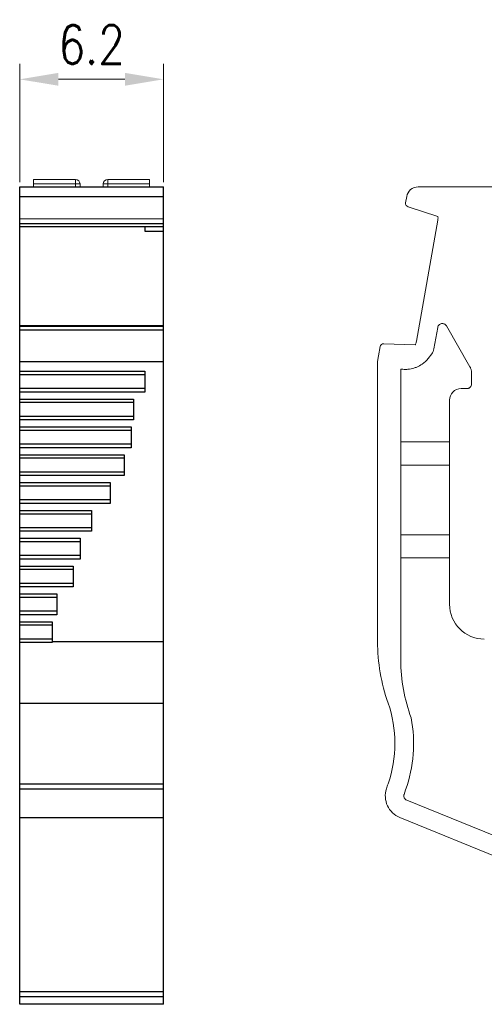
# Model space of a CAD drawing. Header units: millimetres. Extents: x -5 to 292, y -5 to 205.
# Tile 8 of 16: x 153 to 183, y 84 to 148. Entities that reach past the tile are written whole.
import ezdxf

# ---------------------------------------------------------------- set-up
doc = ezdxf.new("R2010")
doc.units = ezdxf.units.MM
doc.layers.get('0').update_dxf_attribs({"lineweight": 30})
doc.layers.get('Defpoints').update_dxf_attribs({"lineweight": 13})
doc.layers.add('尺寸层', color=3, linetype='Continuous', lineweight=13)
doc.styles.add('romans-高2.5', font='romans.shx', dxfattribs={"width": 0.8, "height": 2.5})
doc.dimstyles.new('副本 A4_1-Rev.1.1', dxfattribs={"dimtxt": 2.5, "dimasz": 2.5, "dimexe": 1, "dimexo": 0.3, "dimgap": 1, "dimtad": 1, "dimlfac": 0.666667, "dimzin": 1, "dimdsep": 46, "dimtxsty": 'romans-高2.5', "dimcen": 1, "dimclrd": 256, "dimclre": 256, "dimclrt": 256, "dimadec": 1, "dimazin": 0, "dimtfac": 1, "dimtmove": 0, "dimatfit": 3, "dimfxl": 1, "dimtolj": 1, "dimtzin": 0, "dimlwd": -1, "dimlwe": -1, "dimarcsym": 0})

# ---------------------------------------------------------------- blocks, each defined once
blk = doc.blocks.new('*D8')
at = {"layer": 'Defpoints', "color": 0}
for p in [(162.118, 144.316), (152.818, 137.355), (162.118, 137.355)]:
    blk.add_point(p, dxfattribs=at)
at = {"layer": '尺寸层'}
for p, q in [((152.818, 137.655), (152.818, 145.316)), ((162.118, 137.655), (162.118, 145.316)), ((155.318, 144.316), (159.618, 144.316))]:
    blk.add_line(p, q, dxfattribs=at)
for points in [[(155.318, 144.733), (155.318, 143.9), (152.818, 144.316)], [(159.618, 144.733), (159.618, 143.9), (162.118, 144.316)]]:
    blk.add_solid(points, dxfattribs=at)
at = {"layer": '尺寸层', "insert": (157.468, 146.566), "char_height": 2.5, "attachment_point": 5, "style": 'romans-高2.5'}
blk.add_mtext('\\A1;6.2', dxfattribs=at)

msp = doc.modelspace()

# ---------------------------------------------------------------- linework, layer by layer
at = {"color": 7, "linetype": 'Continuous', "lineweight": 15}
for p, q in [((156.418, 137.845), (153.718, 137.845)), ((153.718, 137.845), (153.718, 137.355)), ((156.418, 137.545), (156.418, 137.845)), ((158.518, 137.845), (158.518, 137.545)), ((161.218, 137.845), (158.518, 137.845)), ((161.218, 137.355), (161.218, 137.845)), ((156.418, 137.545), (153.718, 137.545)), ((156.718, 137.545), (156.418, 137.545)), ((156.418, 137.355), (156.418, 137.545)), ((156.718, 137.355), (156.718, 137.545)), ((158.518, 137.545), (158.218, 137.545)), ((158.218, 137.545), (158.218, 137.355)), ((158.518, 137.545), (158.518, 137.355)), ((161.218, 137.545), (158.518, 137.545)), ((178.573, 137.355), (218.627, 137.355)), ((177.762, 136.329), (177.834, 136.736)), ((177.93, 136.071), (179.853, 135.433)), ((178.468, 127.37), (179.849, 135.199)), ((179.599, 126.875), (179.845, 128.272)), ((181.926, 125.727), (180.4, 128.37)), ((176.016, 126.424), (176.121, 127.022)), ((178.392, 127.149), (176.368, 127.207)), ((175.952, 126.06), (176.016, 126.424)), ((179.229, 126.255), (179.455, 126.548)), ((175.952, 107.947), (175.952, 126.06)), ((177.452, 125.505), (177.455, 125.57)), ((177.452, 125.505), (177.452, 106.742)), ((175.952, 125.43), (175.952, 124.08)), ((182.027, 125.352), (182.027, 124.605)), ((181.727, 124.305), (181.352, 124.305)), ((180.602, 110.355), (180.602, 123.555)), ((177.452, 120.855), (180.602, 120.855)), ((177.452, 119.355), (180.602, 119.355)), ((177.452, 114.855), (180.602, 114.855)), ((177.452, 113.355), (180.602, 113.355)), ((177.665, 98.057), (177.763, 98.349)), ((177.837, 97.688), (205.732, 86.309)), ((205.052, 85.286), (177.384, 96.573))]:
    msp.add_line(p, q, dxfattribs=at)
at = {"color": 7, "linetype": 'Continuous'}
for p, q in [((152.818, 84.48), (152.818, 137.355)), ((152.818, 137.355), (162.118, 137.355)), ((162.118, 84.48), (162.118, 137.355)), ((162.118, 84.48), (152.818, 84.48))]:
    msp.add_line(p, q, dxfattribs=at)
at = {"color": 4, "linetype": 'Continuous'}
for p, q in [((152.818, 136.735), (162.118, 136.735)), ((152.818, 135.31), (162.118, 135.292)), ((152.818, 134.987), (162.118, 134.987)), ((152.818, 134.795), (162.118, 134.798)), ((162.118, 134.781), (152.818, 134.781)), ((160.918, 134.781), (160.918, 134.496)), ((160.918, 134.496), (162.118, 134.496)), ((152.818, 128.391), (162.118, 128.392)), ((152.818, 128.351), (162.118, 128.352)), ((152.818, 128.108), (162.118, 128.104)), ((152.818, 126.06), (162.118, 126.06)), ((152.818, 125.43), (160.918, 125.43)), ((160.918, 125.205), (152.818, 125.205)), ((160.918, 125.43), (160.918, 124.08)), ((160.918, 124.305), (152.818, 124.305)), ((160.918, 124.08), (152.818, 124.08)), ((152.818, 123.63), (160.168, 123.63)), ((160.168, 123.63), (160.168, 122.28)), ((160.168, 123.405), (152.818, 123.405)), ((160.168, 122.505), (152.818, 122.505)), ((160.168, 122.28), (152.818, 122.28)), ((152.818, 121.83), (160.018, 121.83)), ((160.018, 121.83), (160.018, 120.48)), ((160.018, 121.605), (152.818, 121.605)), ((160.018, 120.705), (152.818, 120.705)), ((160.018, 120.48), (152.818, 120.48)), ((152.818, 120.03), (159.568, 120.03)), ((159.568, 119.805), (152.818, 119.805)), ((159.568, 120.03), (159.568, 118.68)), ((159.568, 118.905), (152.818, 118.905)), ((159.568, 118.68), (152.818, 118.68)), ((152.818, 118.23), (158.668, 118.23)), ((158.668, 118.005), (152.818, 118.005)), ((158.668, 118.23), (158.668, 116.88)), ((158.668, 117.105), (152.818, 117.105)), ((158.668, 116.88), (152.818, 116.88)), ((152.818, 116.43), (157.468, 116.43)), ((152.818, 116.205), (157.468, 116.205)), ((157.468, 116.43), (157.468, 115.08)), ((157.468, 115.305), (152.818, 115.305)), ((157.468, 115.08), (152.818, 115.08)), ((152.818, 114.63), (156.718, 114.63)), ((156.718, 114.405), (152.818, 114.405)), ((156.718, 114.63), (156.718, 113.28)), ((156.718, 113.505), (152.818, 113.505)), ((156.718, 113.28), (152.818, 113.28)), ((152.818, 112.83), (156.268, 112.83)), ((156.268, 112.83), (156.268, 111.48)), ((156.268, 112.605), (152.818, 112.605)), ((156.268, 111.705), (152.818, 111.705)), ((156.268, 111.48), (152.818, 111.48)), ((152.818, 111.03), (155.218, 111.03)), ((155.218, 111.03), (155.218, 109.68)), ((155.218, 110.805), (152.818, 110.805)), ((155.218, 109.905), (152.818, 109.905)), ((155.218, 109.68), (152.818, 109.68)), ((152.818, 109.23), (154.918, 109.23)), ((154.918, 109.005), (152.818, 109.005)), ((154.918, 109.23), (154.918, 107.879)), ((154.918, 108.105), (152.818, 108.105)), ((154.918, 107.879), (152.818, 107.879)), ((154.918, 107.947), (162.118, 107.947)), ((152.818, 103.967), (162.118, 103.967)), ((152.818, 98.743), (162.118, 98.743)), ((152.818, 98.418), (162.118, 98.418)), ((152.818, 96.573), (162.118, 96.573)), ((162.118, 85.286), (152.818, 85.286)), ((162.118, 84.972), (152.818, 84.972))]:
    msp.add_line(p, q, dxfattribs=at)
at = {"color": 7, "linetype": 'Continuous', "lineweight": 15}
for centre, radius, start, end in [((156.418, 137.545), 0.3, 0, 90), ((158.518, 137.545), 0.3, 90, 180), ((182.852, 110.355), 2.25, 180, 270), ((187.952, 107.947), 12, 180.00025, 199.37004), ((188.556, 106.819), 11.105, 180.39637, 200.06406), ((169.202, 101.355), 7.875, 340.62996, 19.37004), ((169.202, 101.359), 9.075, 340.62996, 10.47568)]:
    msp.add_arc(centre, radius, start, end, dxfattribs=at)
for points, knots in [([(178.573, 137.355), (178.398, 137.355), (178.224, 137.292), (177.957, 137.067), (177.864, 136.907), (177.834, 136.735)], [0, 0, 0, 0, 0.5, 0.5, 1, 1, 1, 1]), ([(177.762, 136.329), (177.752, 136.271), (177.766, 136.209), (177.831, 136.117), (177.878, 136.084), (177.93, 136.071)], [0, 0, 0, 0, 0.5, 0.5, 0.955678, 0.955678, 0.955678, 0.955678]), ([(179.853, 135.433), (179.857, 135.405), (179.864, 135.326), (179.855, 135.249), (179.849, 135.199)], [0.8007833, 0.8007833, 0.8007833, 0.8007833, 0.8739198, 1, 1, 1, 1]), ([(180.4, 128.37), (180.389, 128.387), (180.367, 128.421), (180.321, 128.462), (180.26, 128.499), (180.181, 128.523), (180.088, 128.52), (180, 128.491), (179.926, 128.435), (179.868, 128.361), (179.853, 128.302), (179.845, 128.272)], [0, 0, 0, 0, 0.083346, 0.16562, 0.250326, 0.373803, 0.500198, 0.623666, 0.750056, 0.874272, 1, 1, 1, 1]), ([(176.343, 127.208), (176.291, 127.208), (176.239, 127.189), (176.158, 127.122), (176.131, 127.074), (176.121, 127.022)], [0, 0, 0, 0, 0.5, 0.5, 1, 1, 1, 1]), ([(178.468, 127.37), (178.461, 127.339), (178.448, 127.275), (178.418, 127.202), (178.398, 127.161), (178.392, 127.149)], [0, 0, 0, 0, 0.0820207, 0.164926, 0.1995784, 0.1995784, 0.1995784, 0.1995784]), ([(179.229, 126.255), (179.115, 126.117), (178.982, 125.996), (178.73, 125.822), (178.611, 125.756), (178.422, 125.677), (178.36, 125.654), (178.236, 125.617), (178.177, 125.602), (178.052, 125.576), (177.984, 125.565), (177.874, 125.555), (177.836, 125.552), (177.757, 125.55), (177.717, 125.55), (177.611, 125.553), (177.555, 125.559), (177.488, 125.566), (177.47, 125.569), (177.455, 125.57)], [0.3335449, 0.3335449, 0.3335449, 0.3335449, 0.5, 0.5, 0.625, 0.625, 0.6875, 0.6875, 0.75, 0.75, 0.8125, 0.8125, 0.84375, 0.84375, 0.875, 0.875, 0.9375, 0.9375, 0.9732071, 0.9732071, 0.9732071, 0.9732071]), ([(182.027, 125.352), (182.025, 125.385), (182.023, 125.45), (182.003, 125.547), (181.972, 125.64), (181.942, 125.698), (181.926, 125.727)], [0, 0, 0, 0, 0.252195, 0.5, 0.747805, 1, 1, 1, 1]), ([(181.352, 124.305), (181.155, 124.305), (180.96, 124.224), (180.682, 123.946), (180.602, 123.751), (180.602, 123.555)], [0, 0, 0, 0, 0.5, 0.5, 1, 1, 1, 1]), ([(181.727, 124.305), (181.747, 124.306), (181.786, 124.308), (181.842, 124.325), (181.894, 124.353), (181.954, 124.403), (182.015, 124.486), (182.023, 124.565), (182.027, 124.605)], [0, 0, 0, 0, 0.1272, 0.249746, 0.3727, 0.501075, 0.749743, 1, 1, 1, 1]), ([(176.522, 98.418), (176.408, 98.063), (176.434, 97.665), (176.75, 96.989), (177.039, 96.714), (177.384, 96.573)], [0, 0, 0, 0, 0.5, 0.5, 1, 1, 1, 1]), ([(177.665, 98.057), (177.66, 98.039), (177.65, 98.002), (177.649, 97.946), (177.658, 97.891), (177.684, 97.821), (177.737, 97.74), (177.804, 97.705), (177.837, 97.688)], [0, 0, 0, 0, 0.126924, 0.249703, 0.372884, 0.500972, 0.7497, 1, 1, 1, 1])]:
    msp.add_open_spline(points, degree=3, knots=knots, dxfattribs=at)
for points in [[(176.368, 127.207), (176.36, 127.208), (176.351, 127.208), (176.343, 127.208)], [(179.455, 126.548), (179.528, 126.643), (179.578, 126.756), (179.599, 126.875)], [(176.631, 98.743), (176.593, 98.635), (176.557, 98.527), (176.522, 98.418)]]:
    msp.add_open_spline(points, degree=3, dxfattribs=at)

# ---------------------------------------------------------------- dimensions: what is measured, and where the dimension line sits
at = {"layer": '尺寸层'}
dim = msp.add_linear_dim(base=(162.118, 144.316), p1=(152.818, 137.355), p2=(162.118, 137.355), dimstyle='副本 A4_1-Rev.1.1', override={"dimdec": 1}, dxfattribs=at)
dim.commit()
dim.dimension.update_dxf_attribs({"geometry": '*D8', "text_midpoint": (157.468, 144.316), "dimtype": 160})

doc.saveas('drawing.dxf')
